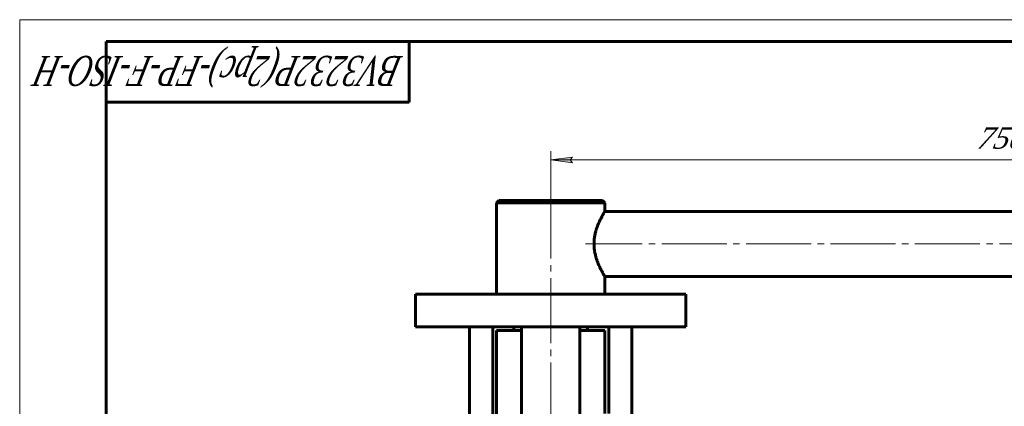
# Model space of a CAD drawing. Header units: millimetres. Extents: x 0 to 601, y 0 to 420.
# Tile 4 of 6: x 0 to 227, y 331 to 420. Entities that reach past the tile are written whole.
import ezdxf

# ---------------------------------------------------------------- set-up
doc = ezdxf.new("R2010")
doc.units = ezdxf.units.MM
for name, pattern in [('K5LT_AXLED', [19.5, 15, -1.5, 1.5, -1.5]), ('K5LT_BASIC', [0]), ('K5LT_THIN', [0])]:
    doc.linetypes.add(name, pattern=pattern)
doc.layers.add('Системный слой', color=7, linetype='Continuous')
doc.layers.add('Системный слой (1)', color=251, linetype='Continuous', true_color=0x6c6c6c)
doc.styles.add('KDIMTEXTSTYLE', font='txt', dxfattribs={"width": 0.96, "oblique": 15, "height": 5})
doc.styles.add('KTEXTSTYLE', font='txt', dxfattribs={"width": 0.96, "height": 5})
doc.dimstyles.new('KDIMSTYLE (0.50)', dxfattribs={"dimtxt": 5, "dimasz": 1, "dimexe": 2, "dimexo": 0, "dimgap": 1, "dimtad": 1, "dimlfac": 2, "dimtxsty": 'KDIMTEXTSTYLE', "dimsah": 1, "dimcen": 0, "dimdle": 1, "dimadec": 0, "dimazin": 0, "dimtfac": 0.667, "dimtmove": 0, "dimatfit": 3, "dimfxl": 1, "dimtvp": 1, "dimtolj": 1, "dimtzin": 0, "dimarcsym": 0})

# ---------------------------------------------------------------- blocks, each defined once
blk = doc.blocks.new('U9')
at = {"layer": 'Системный слой (1)', "color": 143, "linetype": 'K5LT_BASIC', "lineweight": 60, "true_color": 0x33acca}
for p, q in [((110.17, 348.24), (115.92, 348.24)), ((129.42, 348.24), (135.17, 348.24))]:
    blk.add_line(p, q, dxfattribs=at)
blk = doc.blocks.new('U11')
at = {"layer": 'Системный слой (1)', "color": 143, "linetype": 'K5LT_BASIC', "lineweight": 60, "true_color": 0x33acca}
for p, q in [((135.17, 375.74), (135.17, 377.74)), ((135.17, 356.62), (135.17, 360.74))]:
    blk.add_line(p, q, dxfattribs=at)
blk = doc.blocks.new('U12')
at = {"layer": 'Системный слой (1)', "color": 143, "linetype": 'K5LT_BASIC', "lineweight": 60, "true_color": 0x33acca}
for p, q in [((241.32, 360.74), (135.17, 360.74)), ((262.48, 360.74), (246.32, 360.74))]:
    blk.add_line(p, q, dxfattribs=at)
blk = doc.blocks.new('U13')
at = {"layer": 'Системный слой (1)', "color": 143, "linetype": 'K5LT_BASIC', "lineweight": 60, "true_color": 0x33acca}
for p, q in [((241.32, 375.74), (135.17, 375.74)), ((262.48, 375.74), (246.32, 375.74))]:
    blk.add_line(p, q, dxfattribs=at)
blk = doc.blocks.new('U15')
at = {"layer": 'Системный слой (1)', "color": 30, "linetype": 'K5LT_AXLED', "lineweight": 18, "true_color": 0xff8000}
for p, q in [((241.32, 368.24), (130.67, 368.24)), ((246.32, 368.24), (241.32, 368.24)), ((339.48, 368.24), (246.32, 368.24))]:
    blk.add_line(p, q, dxfattribs=at)
blk = doc.blocks.new('D3')
at = {"layer": 'Системный слой (1)'}
for points in [[(127.67, 386.98), (127.17, 387.64), (127.67, 388.3), (122.67, 387.64)], [(332.48, 386.98), (337.48, 387.64), (332.48, 388.3), (332.98, 387.64)]]:
    blk.add_hatch(color=7, dxfattribs=at).paths.add_polyline_path(points)
at = {"layer": 'Системный слой (1)', "color": 7, "linetype": 'K5LT_THIN', "lineweight": 18, "true_color": 0xffffff}
for p, q in [((122.67, 378.24), (122.67, 389.64)), ((337.48, 375.74), (337.48, 389.64)), ((122.67, 387.64), (127.67, 388.3)), ((127.67, 386.98), (122.67, 387.64)), ((127.67, 388.3), (127.17, 387.64)), ((127.17, 387.64), (127.67, 386.98)), ((332.98, 387.64), (332.48, 388.3)), ((332.48, 388.3), (337.48, 387.64)), ((337.48, 387.64), (332.48, 386.98)), ((332.48, 386.98), (332.98, 387.64))]:
    blk.add_line(p, q, dxfattribs=at)
blk.add_wipeout([(221.01, 388.64), (221.01, 396.02), (231.52, 396.02), (231.52, 388.64)]).dxf.layer = 'Системный слой (1)'
blk.add_line((337.48, 387.64), (122.67, 387.64), dxfattribs=at)
at = {"layer": 'Системный слой (1)', "color": 7, "insert": (221.01, 395.23), "char_height": 5, "attachment_point": 1, "style": 'KTEXTSTYLE'}
blk.add_mtext('\\fArial|b0|c204|p34;\\H5.0;\\W1.000;\\Q15;\\fGOST Type AU|b0|i0|c204|p34;\\Q15;\\W0.960;750', dxfattribs=at)
blk = doc.blocks.new('KDIMARROW_01')
at = {"layer": 'Системный слой'}
blk.add_hatch(color=0, dxfattribs=at).paths.add_polyline_path([(-5, -0.66), (0, 0), (-5, 0.66), (-4.5, 0)])
at = {"layer": 'Системный слой', "color": 0, "linetype": 'K5LT_THIN', "lineweight": 18}
for p, q in [((-4.5, 0), (-5, 0.66)), ((-5, 0.66), (0, 0)), ((0, 0), (-5, -0.66)), ((-5, -0.66), (-4.5, 0))]:
    blk.add_line(p, q, dxfattribs=at)
at = {"layer": 'Системный слой (1)', "color": 0, "linetype": 'K5LT_THIN', "lineweight": 18}
blk.add_line((122.67, 265.24), (122.17, 265.24), dxfattribs=at)
blk = doc.blocks.new('D4')
at = {"layer": 'Системный слой (1)'}
for points in [[(350.07, 363.24), (349.41, 368.24), (348.75, 363.24), (349.41, 363.74)], [(349.41, 265.24), (350.07, 270.24), (349.41, 269.74), (348.75, 270.24)]]:
    blk.add_hatch(color=7, dxfattribs=at).paths.add_polyline_path(points)
at = {"layer": 'Системный слой (1)', "color": 7, "linetype": 'K5LT_THIN', "lineweight": 18, "true_color": 0xffffff}
for p, q in [((337.48, 368.24), (351.41, 368.24)), ((348.75, 363.24), (349.41, 368.24)), ((349.41, 368.24), (350.07, 363.24)), ((349.41, 363.74), (348.75, 363.24)), ((350.07, 363.24), (349.41, 363.74)), ((349.41, 265.24), (348.75, 270.24)), ((348.75, 270.24), (349.41, 269.74)), ((349.41, 269.74), (350.07, 270.24)), ((350.07, 270.24), (349.41, 265.24)), ((210.16, 265.24), (351.41, 265.24))]:
    blk.add_line(p, q, dxfattribs=at)
blk.add_wipeout([(348.41, 311), (341.03, 311), (341.03, 322.02), (348.41, 322.02)]).dxf.layer = 'Системный слой (1)'
blk.add_line((349.41, 368.24), (349.41, 265.24), dxfattribs=at)
at = {"layer": 'Системный слой (1)', "color": 7, "insert": (341.82, 311), "char_height": 5, "attachment_point": 1, "rotation": 90, "style": 'KTEXTSTYLE'}
blk.add_mtext('\\fArial|b0|c204|p34;\\H5.0;\\W1.000;\\Q15;\\fGOST Type AU|b0|i0|c204|p34;\\Q15;\\W0.960;206', dxfattribs=at)
blk = doc.blocks.new('U47')
at = {"color": 7, "linetype": 'K5LT_THIN', "lineweight": 18, "true_color": 0xffffff}
for p, q in [((0, 0), (0, 420)), ((0, 420), (594, 420))]:
    blk.add_line(p, q, dxfattribs=at)
at = {"color": 143, "linetype": 'K5LT_BASIC', "lineweight": 60, "true_color": 0x33acca}
for p, q in [((20, 5), (20, 415)), ((20, 415), (589, 415)), ((90, 415), (90, 401)), ((90, 401), (20, 401))]:
    blk.add_line(p, q, dxfattribs=at)
at = {"color": 7, "insert": (88.64, 404.64), "char_height": 7, "attachment_point": 1, "rotation": 180, "style": 'KTEXTSTYLE'}
blk.add_mtext('\\fArial|b0|c204|p34;\\H5.0;\\W1.000;\\Q15;\\fGOST Type AU|b0|i0|c204|p34;\\Q15;\\W0.696;\\H7.00;BV3232P(2pc)-FP-F-ISO-H', dxfattribs=at)

msp = doc.modelspace()

# ---------------------------------------------------------------- linework, layer by layer
at = {"layer": 'Системный слой (1)', "color": 30, "linetype": 'K5LT_AXLED', "lineweight": 18, "true_color": 0xff8000}
msp.add_line((122.6707, 325.8678), (122.6707, 380.2428), dxfattribs=at)
at = {"layer": 'Системный слой (1)', "color": 143, "linetype": 'K5LT_BASIC', "lineweight": 60, "true_color": 0x33acca}
for p, q in [((110.1707, 377.7428), (110.6707, 378.2428)), ((110.1707, 356.6178), (110.1707, 377.7428)), ((110.1707, 377.7428), (135.1707, 377.7428)), ((110.6707, 378.2428), (134.6707, 378.2428)), ((135.1707, 377.7428), (134.6707, 378.2428)), ((91.4207, 349.1178), (91.4207, 356.6178)), ((91.4207, 356.6178), (101.4207, 356.6178)), ((101.4207, 356.6178), (143.9207, 356.6178)), ((143.9207, 356.6178), (153.9207, 356.6178)), ((153.9207, 349.1178), (153.9207, 356.6178)), ((91.4207, 349.1178), (101.4207, 349.1178)), ((101.4207, 349.1178), (143.9207, 349.1178)), ((103.9207, 349.1178), (103.9207, 325.2428)), ((109.2752, 327.8678), (109.2752, 349.1178)), ((110.1707, 348.2428), (110.1707, 327.8678)), ((114.1854, 348.2428), (114.1854, 349.1178)), ((115.9207, 349.1178), (115.9207, 323.7428)), ((129.4207, 323.7428), (129.4207, 349.1178)), ((131.1559, 348.2428), (131.1559, 349.1178)), ((135.1707, 348.2428), (135.1707, 329.1049)), ((136.0661, 349.1178), (136.0661, 329.1049)), ((141.4207, 324.8886), (141.4207, 349.1178)), ((143.9207, 349.1178), (153.9207, 349.1178))]:
    msp.add_line(p, q, dxfattribs=at)
for points, knots in [([(135.1707, 375.7428), (135.1706, 375.7427), (135.1622, 375.7286), (135.1283, 375.6721), (135.0823, 375.5946), (135.023, 375.4942), (134.9443, 375.3595), (134.8495, 375.1947), (134.7555, 375.0288), (134.6543, 374.8471), (134.5449, 374.6465), (134.4286, 374.4283), (134.2877, 374.1571), (134.128, 373.8379), (133.9284, 373.4183), (133.7101, 372.9288), (133.4537, 372.2935), (133.2534, 371.7203), (133.1098, 371.2439), (133.0138, 370.8932), (132.9213, 370.508), (132.8364, 370.0862), (132.7658, 369.6494), (132.7131, 369.202), (132.6787, 368.7285), (132.6707, 368.4125), (132.6707, 368.2428)], [0, 0, 0, 0, 1.24988146, 2.5170313, 3.37197057, 4.23267808, 5.53524351, 6.55592744, 7.43402608, 8.36236623, 9.34030533, 10.22301343, 11.15465094, 12.57255017, 13.7254303, 15.41352175, 17.17492507, 19.23805291, 20.01588609, 20.819164, 21.8545349, 22.814116, 23.80750451, 24.88481844, 25.86435683, 27, 27, 27, 27]), ([(132.6707, 368.2428), (132.6707, 368.051), (132.6799, 367.7315), (132.7138, 367.2875), (132.7497, 366.9721), (132.794, 366.659), (132.8462, 366.349), (132.9331, 365.9224), (133.0208, 365.5658), (133.1496, 365.1006), (133.3101, 364.5924), (133.5456, 363.9567), (133.7886, 363.3755), (134.0116, 362.8886), (134.1824, 362.5385), (134.3152, 362.2757), (134.4563, 362.0037), (134.6071, 361.7236), (134.7625, 361.4438), (134.8988, 361.2044), (135.0126, 361.0089), (135.0947, 360.87), (135.1461, 360.7838), (135.1675, 360.7481), (135.1706, 360.7428), (135.1707, 360.7428)], [0, 0, 0, 0, 1.22935324, 2.05587187, 2.88658865, 3.30269242, 4.13442395, 4.96682699, 6.2179528, 6.6363431, 8.31670179, 10.0093363, 11.6916277, 13.29596551, 14.54225034, 15.23674163, 16.13513439, 17.65786592, 18.78441507, 20.18343086, 21.70104252, 22.94116638, 24.17916732, 25.39730488, 26, 26, 26, 26])]:
    msp.add_open_spline(points, degree=3, knots=knots, dxfattribs=at)

# ---------------------------------------------------------------- block references
at = {"layer": 'Системный слой (1)'}
for name in ['U11', 'U13', 'U15', 'U12', 'U9']:
    msp.add_blockref(name, (0, 0), dxfattribs=at)

# ---------------------------------------------------------------- next in the draw order: dimensions: what is measured, and where the dimension line sits
at = {"layer": 'Системный слой (1)', "color": 7}
dim = msp.add_linear_dim(base=(337.4804, 387.6403), p1=(122.6707, 378.2428), p2=(337.4804, 375.7428), text='\\fGOST Type AU|b0|c204|p34;\\H5.0;\\W0.960;\\Q15;\\fGOST Type AU|b0|c204|p34;\\H5.0;\\W0.960;\\Q15;\\fGOST Type AU|b0|i0|c204|p34;\\Q15;750', dimstyle='KDIMSTYLE (0.50)', override={"dimexo": 0, "dimblk1": 'KDIMARROW_01', "dimblk2": 'KDIMARROW_01', "dimse1": 0, "dimse2": 0, "dimclrt": 7, "dimtolj": 1}, dxfattribs=at)
dim.commit()
dim.dimension.update_dxf_attribs({"geometry": 'D3', "text_midpoint": (226.4804, 387.6403), "dimtype": 160})
dim = msp.add_linear_dim(base=(349.4088, 368.2428), p1=(210.1552, 265.2428), p2=(337.4804, 368.2428), angle=90, text='\\fGOST Type AU|b0|c204|p34;\\H5.0;\\W0.960;\\Q15;\\fGOST Type AU|b0|c204|p34;\\H5.0;\\W0.960;\\Q15;\\fGOST Type AU|b0|i0|c204|p34;\\Q15;206', dimstyle='KDIMSTYLE (0.50)', override={"dimexo": 0, "dimblk1": 'KDIMARROW_01', "dimblk2": 'KDIMARROW_01', "dimse1": 0, "dimse2": 0, "dimclrt": 7, "dimtolj": 1}, dxfattribs=at)
dim.commit()
dim.dimension.update_dxf_attribs({"geometry": 'D4', "text_midpoint": (349.4088, 316.7428), "dimtype": 160})

# ---------------------------------------------------------------- next in the draw order: block references
msp.add_blockref('U47', (0, 0))

doc.saveas('drawing.dxf')
